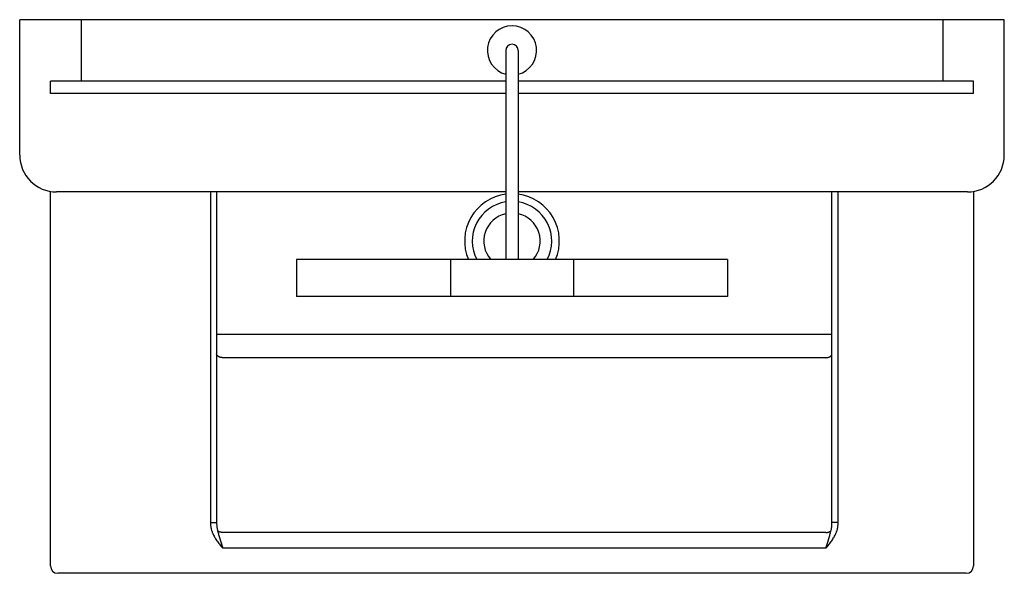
# Model space of a CAD drawing. Header units: millimetres. Extents: x -0.4 to 0.4, y -0.45 to 0.
import ezdxf

# ---------------------------------------------------------------- set-up
doc = ezdxf.new("R2010")
doc.units = ezdxf.units.MM
doc.layers.add('BLOCKS', color=3, linetype='Continuous')

msp = doc.modelspace()

# ---------------------------------------------------------------- linework, layer by layer
at = {"layer": 'BLOCKS'}
for p, q in [((-0.4, -0.11), (-0.4, 0)), ((0.4, 0), (-0.4, 0)), ((-0.35, 0), (-0.35, -0.05)), ((0.35, 0), (0.35, -0.05)), ((0.4, -0.11), (0.4, 0)), ((-0.005, -0.025), (-0.005, -0.195)), ((0.005, -0.025), (0.005, -0.195)), ((-0.375, -0.06), (-0.375, -0.05)), ((-0.005, -0.05), (-0.375, -0.05)), ((0.375, -0.05), (0.005, -0.05)), ((0.375, -0.06), (0.375, -0.05)), ((-0.005, -0.06), (-0.375, -0.06)), ((0.375, -0.06), (0.005, -0.06)), ((-0.375, -0.444), (-0.375, -0.13958)), ((-0.005, -0.14), (-0.37, -0.14)), ((-0.245, -0.14), (-0.245, -0.40857)), ((-0.24, -0.14), (-0.24, -0.40857)), ((0.37, -0.14), (0.005, -0.14)), ((0.26, -0.40857), (0.26, -0.14)), ((0.265, -0.40857), (0.265, -0.14)), ((0.375, -0.13958), (0.375, -0.444)), ((-0.175, -0.195), (-0.175, -0.225)), ((0.175, -0.195), (-0.175, -0.195)), ((-0.05, -0.195), (-0.05, -0.225)), ((0.05, -0.195), (0.05, -0.225)), ((0.175, -0.195), (0.175, -0.225)), ((0.175, -0.225), (-0.175, -0.225)), ((-0.24, -0.25552), (0.26, -0.25552)), ((0.255, -0.27472), (-0.235, -0.27472)), ((-0.245, -0.40857), (-0.24, -0.40857)), ((0.265, -0.40857), (0.26, -0.40857)), ((-0.23711, -0.42273), (-0.235, -0.42962)), ((0.255, -0.41682), (-0.235, -0.41682)), ((0.25655, -0.42455), (0.25738, -0.42183)), ((0.25738, -0.42183), (0.25789, -0.42012)), ((0.255, -0.42962), (-0.235, -0.42962)), ((0.255, -0.42962), (0.25655, -0.42455)), ((0.369, -0.45), (-0.369, -0.45))]:
    msp.add_line(p, q, dxfattribs=at)
for points in [[(-0.235, -0.27472, 0), (-0.23522, -0.27472, 0), (-0.23544, -0.27471, 0), (-0.23565, -0.2747, 0), (-0.23587, -0.27467, 0), (-0.23608, -0.27465, 0), (-0.23629, -0.27461, 0), (-0.2365, -0.27458, 0), (-0.23671, -0.27453, 0), (-0.23691, -0.27448, 0), (-0.23711, -0.27442, 0), (-0.23731, -0.27436, 0), (-0.2375, -0.27429, 0), (-0.23769, -0.27422, 0), (-0.23787, -0.27414, 0), (-0.23804, -0.27406, 0), (-0.23821, -0.27397, 0), (-0.23838, -0.27388, 0), (-0.23854, -0.27379, 0), (-0.23869, -0.27369, 0), (-0.23883, -0.27358, 0), (-0.23897, -0.27347, 0), (-0.2391, -0.27336, 0), (-0.23922, -0.27324, 0), (-0.23933, -0.27312, 0), (-0.23944, -0.273, 0), (-0.23953, -0.27288, 0), (-0.23962, -0.27275, 0), (-0.2397, -0.27262, 0), (-0.23977, -0.27249, 0), (-0.23983, -0.27235, 0), (-0.23988, -0.27222, 0), (-0.23992, -0.27208, 0), (-0.23996, -0.27194, 0), (-0.23998, -0.2718, 0), (-0.24, -0.27166, 0), (-0.24, -0.27152, 0)], [(0.255, -0.27472, 0), (0.25522, -0.27472, 0), (0.25544, -0.27471, 0), (0.25565, -0.2747, 0), (0.25587, -0.27467, 0), (0.25608, -0.27465, 0), (0.25629, -0.27461, 0), (0.2565, -0.27458, 0), (0.25671, -0.27453, 0), (0.25691, -0.27448, 0), (0.25711, -0.27442, 0), (0.25731, -0.27436, 0), (0.2575, -0.27429, 0), (0.25769, -0.27422, 0), (0.25787, -0.27414, 0), (0.25804, -0.27406, 0), (0.25821, -0.27397, 0), (0.25838, -0.27388, 0), (0.25854, -0.27379, 0), (0.25869, -0.27369, 0), (0.25883, -0.27358, 0), (0.25897, -0.27347, 0), (0.2591, -0.27336, 0), (0.25922, -0.27324, 0), (0.25933, -0.27312, 0), (0.25944, -0.273, 0), (0.25953, -0.27288, 0), (0.25962, -0.27275, 0), (0.2597, -0.27262, 0), (0.25977, -0.27249, 0), (0.25983, -0.27235, 0), (0.25988, -0.27222, 0), (0.25992, -0.27208, 0), (0.25996, -0.27194, 0), (0.25998, -0.2718, 0), (0.26, -0.27166, 0), (0.26, -0.27152, 0)], [(-0.245, -0.40857, 0), (-0.24499, -0.40922, 0), (-0.24496, -0.40986, 0), (-0.24492, -0.41049, 0), (-0.24487, -0.4111, 0), (-0.2448, -0.41171, 0), (-0.24471, -0.4123, 0), (-0.24461, -0.41288, 0), (-0.2445, -0.41345, 0), (-0.24437, -0.41401, 0), (-0.24424, -0.41456, 0), (-0.24409, -0.41509, 0), (-0.24393, -0.41561, 0), (-0.24375, -0.41613, 0), (-0.24357, -0.41663, 0), (-0.24337, -0.41712, 0)], [(-0.24, -0.40857, 0), (-0.24, -0.40909, 0), (-0.23998, -0.4096, 0), (-0.23996, -0.41009, 0), (-0.23993, -0.41058, 0), (-0.2399, -0.41106, 0), (-0.23986, -0.41154, 0), (-0.23981, -0.412, 0), (-0.23975, -0.41245, 0), (-0.23969, -0.41289, 0), (-0.23962, -0.41333, 0), (-0.23954, -0.41375, 0), (-0.23946, -0.41417, 0), (-0.23938, -0.41458, 0), (-0.23928, -0.41498, 0), (-0.23918, -0.41537, 0)], [(-0.23918, -0.41537, 0), (-0.23905, -0.41594, 0), (-0.23889, -0.41654, 0), (-0.23872, -0.41718, 0), (-0.23854, -0.41785, 0), (-0.23834, -0.41856, 0), (-0.23812, -0.41931, 0), (-0.23789, -0.42012, 0), (-0.23764, -0.42096, 0), (-0.23711, -0.42273, 0)], [(-0.235, -0.41682, 0), (-0.23521, -0.41681, 0), (-0.23541, -0.41681, 0), (-0.23562, -0.41679, 0), (-0.23582, -0.41677, 0), (-0.23603, -0.41675, 0), (-0.23623, -0.41672, 0), (-0.23643, -0.41668, 0), (-0.23662, -0.41664, 0), (-0.23682, -0.4166, 0), (-0.23701, -0.41655, 0), (-0.23719, -0.41649, 0), (-0.23738, -0.41643, 0), (-0.23756, -0.41637, 0), (-0.23773, -0.4163, 0), (-0.2379, -0.41622, 0), (-0.23807, -0.41614, 0), (-0.23823, -0.41606, 0), (-0.23838, -0.41597, 0), (-0.23853, -0.41588, 0), (-0.23868, -0.41578, 0), (-0.23881, -0.41569, 0), (-0.23894, -0.41558, 0), (-0.23907, -0.41548, 0), (-0.23918, -0.41537, 0)], [(0.255, -0.41682, 0), (0.25521, -0.41681, 0), (0.25541, -0.41681, 0), (0.25562, -0.41679, 0), (0.25582, -0.41677, 0), (0.25603, -0.41675, 0), (0.25623, -0.41672, 0), (0.25643, -0.41668, 0), (0.25662, -0.41664, 0), (0.25682, -0.4166, 0), (0.25701, -0.41655, 0), (0.25719, -0.41649, 0), (0.25738, -0.41643, 0), (0.25756, -0.41637, 0), (0.25773, -0.4163, 0), (0.2579, -0.41622, 0), (0.25807, -0.41614, 0), (0.25823, -0.41606, 0), (0.25838, -0.41597, 0), (0.25853, -0.41588, 0), (0.25868, -0.41578, 0), (0.25881, -0.41569, 0), (0.25894, -0.41558, 0), (0.25907, -0.41548, 0), (0.25918, -0.41537, 0)], [(0.25789, -0.42012, 0), (0.25812, -0.41931, 0), (0.25834, -0.41856, 0), (0.25854, -0.41785, 0), (0.25872, -0.41718, 0), (0.25889, -0.41654, 0), (0.25905, -0.41594, 0), (0.25918, -0.41537, 0)], [(0.25918, -0.41537, 0), (0.25928, -0.41498, 0), (0.25938, -0.41458, 0), (0.25946, -0.41417, 0), (0.25954, -0.41375, 0), (0.25962, -0.41333, 0), (0.25969, -0.41289, 0), (0.25975, -0.41245, 0), (0.25981, -0.412, 0), (0.25986, -0.41154, 0), (0.2599, -0.41106, 0), (0.25993, -0.41058, 0), (0.25996, -0.41009, 0), (0.25998, -0.4096, 0), (0.26, -0.40909, 0), (0.26, -0.40857, 0)], [(0.26337, -0.41712, 0), (0.26357, -0.41663, 0), (0.26375, -0.41613, 0), (0.26393, -0.41561, 0), (0.26409, -0.41509, 0), (0.26424, -0.41456, 0), (0.26437, -0.41401, 0), (0.2645, -0.41345, 0), (0.26461, -0.41288, 0), (0.26471, -0.4123, 0), (0.2648, -0.41171, 0), (0.26487, -0.4111, 0), (0.26492, -0.41049, 0), (0.26496, -0.40986, 0), (0.26499, -0.40922, 0), (0.265, -0.40857, 0)], [(-0.24337, -0.41712, 0), (-0.24309, -0.41776, 0), (-0.24278, -0.41842, 0), (-0.24245, -0.41909, 0), (-0.24208, -0.41978, 0), (-0.24168, -0.42049, 0), (-0.24125, -0.42122, 0), (-0.24078, -0.42197, 0), (-0.24028, -0.42273, 0), (-0.23975, -0.42349, 0), (-0.23921, -0.42425, 0), (-0.23866, -0.42501, 0), (-0.23811, -0.42574, 0), (-0.23758, -0.42642, 0), (-0.23705, -0.42708, 0), (-0.23602, -0.42837, 0)], [(0.25705, -0.42708, 0), (0.25758, -0.42642, 0), (0.25811, -0.42574, 0), (0.25866, -0.42501, 0), (0.25921, -0.42425, 0), (0.25975, -0.42349, 0), (0.26028, -0.42273, 0), (0.26078, -0.42197, 0), (0.26125, -0.42122, 0), (0.26168, -0.42049, 0), (0.26208, -0.41978, 0), (0.26245, -0.41909, 0), (0.26279, -0.41842, 0), (0.26309, -0.41776, 0), (0.26337, -0.41712, 0)], [(-0.23602, -0.42837, 0), (-0.23551, -0.429, 0), (-0.235, -0.42962, 0)], [(0.255, -0.42962, 0), (0.25551, -0.429, 0), (0.25602, -0.42837, 0), (0.25705, -0.42708, 0)]]:
    msp.add_polyline3d(points, dxfattribs=at)
for centre, radius, start, end in [((0, -0.025), 0.02, 284.47751, 255.52249), ((0, -0.025), 0.005, 0, 180), ((-0.37, -0.11), 0.03, 180, 270), ((0.37, -0.11), 0.03, 270, 0), ((0, -0.18), 0.03851, 97.46057, 202.92534), ((0, -0.18), 0.03851, 337.07466, 82.53943), ((0, -0.18), 0.03226, 98.91602, 207.70761), ((0, -0.18), 0.03226, 332.29239, 81.08398), ((0, -0.18), 0.02288, 102.62543, 220.97495), ((0, -0.18), 0.02288, 319.02505, 77.37457), ((-0.369, -0.444), 0.006, 180, 270), ((0.369, -0.444), 0.006, 270, 0)]:
    msp.add_arc(centre, radius, start, end, dxfattribs=at)

doc.saveas('drawing.dxf')
